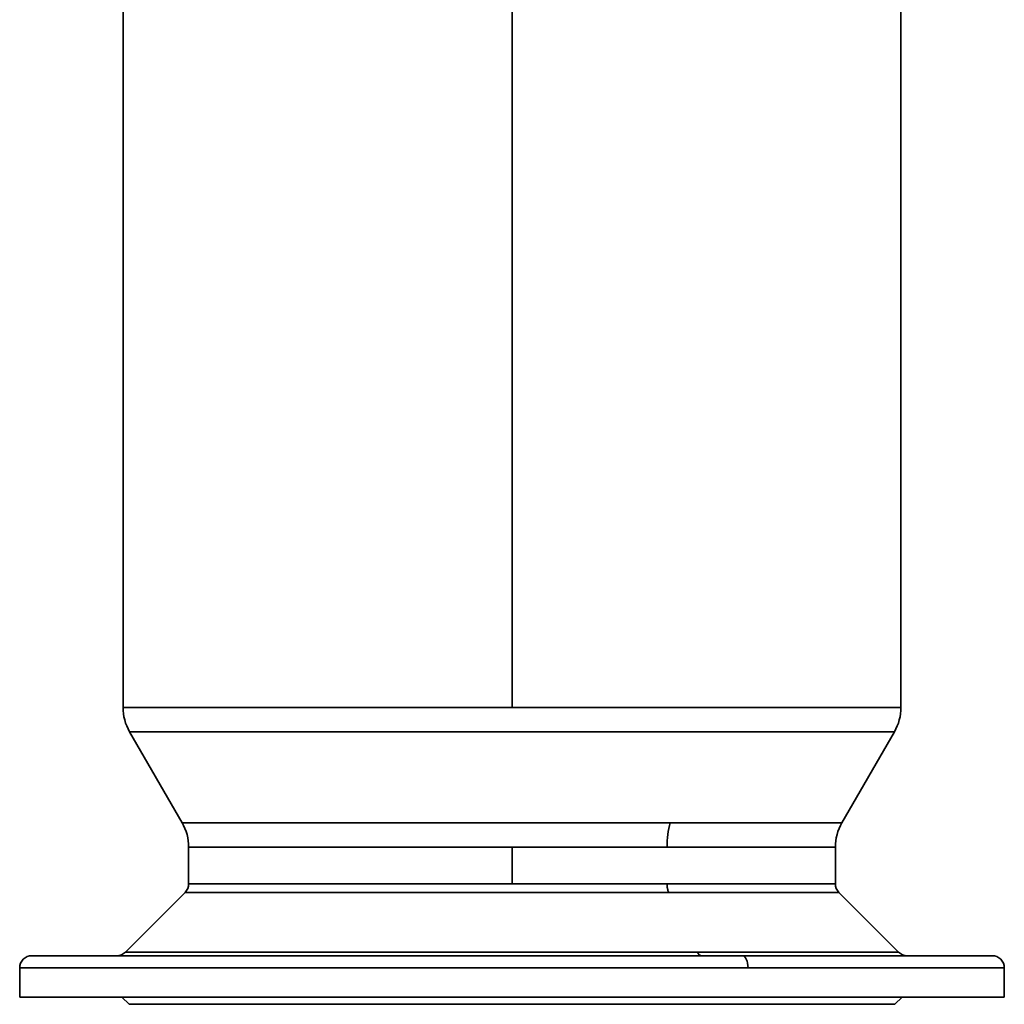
# Model space of a CAD drawing. Header units: inches. Extents: x 4301 to 6879, y 356 to 3146.
# Tile 10 of 16: x 5413 to 5818, y 2336 to 2741. Entities that reach past the tile are written whole.
import ezdxf

# ---------------------------------------------------------------- set-up
doc = ezdxf.new("R2010")
doc.units = ezdxf.units.IN
doc.header["$MEASUREMENT"] = 0

msp = doc.modelspace()

# ---------------------------------------------------------------- linework, layer by layer
at = {"color": 7, "lineweight": 35}
for p, q in [((5615.41, 2458.58), (5615.41, 3011.45)), ((5615.41, 3011.45), (5615.41, 2458.58)), ((5455.41, 2458.58), (5455.41, 2986.45)), ((5775.41, 2458.58), (5775.41, 2986.45)), ((5615.41, 2458.58), (5455.41, 2458.58)), ((5455.41, 2458.58), (5615.41, 2458.58)), ((5615.41, 2458.58), (5775.41, 2458.58)), ((5775.41, 2458.58), (5615.41, 2458.58)), ((5479.73, 2411.09), (5458.09, 2448.58)), ((5772.73, 2448.58), (5458.09, 2448.58)), ((5458.09, 2448.58), (5479.73, 2411.09)), ((5458.09, 2448.58), (5772.73, 2448.58)), ((5772.73, 2448.58), (5751.09, 2411.09)), ((5751.09, 2411.09), (5772.73, 2448.58)), ((5680.46, 2411.09), (5479.73, 2411.09)), ((5479.73, 2411.09), (5680.46, 2411.09)), ((5751.09, 2411.09), (5680.46, 2411.09)), ((5680.46, 2411.09), (5751.09, 2411.09)), ((5615.41, 2401.09), (5482.41, 2401.09)), ((5482.41, 2401.09), (5615.41, 2401.09)), ((5679.17, 2401.09), (5615.41, 2401.09)), ((5615.41, 2401.09), (5679.17, 2401.09)), ((5748.41, 2401.09), (5679.17, 2401.09)), ((5679.17, 2401.09), (5748.41, 2401.09)), ((5615.41, 2386.02), (5482.41, 2386.02)), ((5482.41, 2386.02), (5615.41, 2386.02)), ((5615.41, 2386.02), (5679.17, 2386.02)), ((5679.17, 2386.02), (5615.41, 2386.02)), ((5679.17, 2386.02), (5748.41, 2386.02)), ((5748.41, 2386.02), (5679.17, 2386.02)), ((5480.94, 2382.49), (5456.37, 2357.92)), ((5679.87, 2382.49), (5480.94, 2382.49)), ((5480.94, 2382.49), (5679.87, 2382.49)), ((5749.87, 2382.49), (5679.87, 2382.49)), ((5679.87, 2382.49), (5749.87, 2382.49)), ((5749.87, 2382.49), (5774.44, 2357.92)), ((5774.44, 2357.92), (5749.87, 2382.49)), ((5456.37, 2357.92), (5691.65, 2357.92)), ((5691.65, 2357.92), (5475.84, 2357.92)), ((5774.44, 2357.92), (5691.65, 2357.92)), ((5691.65, 2357.92), (5774.44, 2357.92)), ((5417.91, 2356.45), (5710.09, 2356.45)), ((5526.84, 2356.45), (5547.08, 2356.45)), ((5547.08, 2356.45), (5567.32, 2356.45)), ((5686.25, 2356.45), (5710.09, 2356.45)), ((5710.09, 2356.45), (5812.91, 2356.45)), ((5712.49, 2351.45), (5412.91, 2351.45)), ((5712.49, 2351.45), (5412.91, 2351.45)), ((5817.91, 2351.45), (5712.49, 2351.45)), ((5817.91, 2351.45), (5712.49, 2351.45)), ((5454.91, 2339.45), (5412.91, 2339.45)), ((5412.91, 2339.45), (5817.91, 2339.45)), ((5429.96, 2339.45), (5454.91, 2339.45)), ((5454.91, 2339.45), (5429.96, 2339.45)), ((5775.91, 2339.45), (5454.91, 2339.45)), ((5503.9, 2339.45), (5475.9, 2339.45)), ((5675.35, 2339.45), (5647.35, 2339.45)), ((5754.92, 2339.45), (5726.92, 2339.45)), ((5775.91, 2339.45), (5800.86, 2339.45)), ((5817.91, 2339.45), (5775.91, 2339.45)), ((5800.86, 2339.45), (5775.91, 2339.45)), ((5772.91, 2336.45), (5457.91, 2336.45)), ((5457.91, 2336.45), (5772.91, 2336.45)), ((5490.41, 2336.45), (5740.41, 2336.45)), ((5740.41, 2336.45), (5490.41, 2336.45))]:
    msp.add_line(p, q, dxfattribs=at)
at = {"color": 7, "lineweight": 35, "ltscale": 0.376749}
for p, q in [((5482.41, 2386.02), (5482.41, 2401.09)), ((5615.41, 2386.02), (5615.41, 2401.09)), ((5615.41, 2401.09), (5615.41, 2386.02)), ((5748.41, 2386.02), (5748.41, 2401.09))]:
    msp.add_line(p, q, dxfattribs=at)
at = {"color": 7, "lineweight": 35, "ltscale": 0.486717}
msp.add_line((5475.84, 2357.92), (5456.37, 2357.92), dxfattribs=at)
at = {"color": 7, "lineweight": 35, "ltscale": 0.04097}
msp.add_line((5417.92, 2356.45), (5419.56, 2356.45), dxfattribs=at)
at = {"color": 7, "lineweight": 35, "ltscale": 0.113857}
msp.add_line((5419.56, 2356.45), (5424.11, 2356.45), dxfattribs=at)
at = {"color": 7, "lineweight": 35, "ltscale": 0.188338}
msp.add_line((5424.11, 2356.45), (5431.64, 2356.45), dxfattribs=at)
at = {"color": 7, "lineweight": 35, "ltscale": 0.261023}
msp.add_line((5431.64, 2356.45), (5442.09, 2356.45), dxfattribs=at)
at = {"color": 7, "lineweight": 35, "ltscale": 0.328465}
msp.add_line((5442.09, 2356.45), (5455.22, 2356.45), dxfattribs=at)
at = {"color": 7, "lineweight": 35, "ltscale": 0.387547}
msp.add_line((5455.22, 2356.45), (5470.73, 2356.45), dxfattribs=at)
at = {"color": 7, "lineweight": 35, "ltscale": 0.435848}
msp.add_line((5470.73, 2356.45), (5488.16, 2356.45), dxfattribs=at)
at = {"color": 7, "lineweight": 35, "ltscale": 0.471872}
msp.add_line((5488.16, 2356.45), (5507.03, 2356.45), dxfattribs=at)
at = {"color": 7, "lineweight": 35, "ltscale": 0.495128}
msp.add_line((5507.03, 2356.45), (5526.84, 2356.45), dxfattribs=at)
at = {"color": 7, "lineweight": 35, "ltscale": 0.496185}
msp.add_line((5567.32, 2356.45), (5587.16, 2356.45), dxfattribs=at)
at = {"color": 7, "lineweight": 35, "ltscale": 0.478978}
msp.add_line((5587.16, 2356.45), (5606.32, 2356.45), dxfattribs=at)
at = {"color": 7, "lineweight": 35, "ltscale": 0.45616}
msp.add_line((5606.32, 2356.45), (5624.57, 2356.45), dxfattribs=at)
at = {"color": 7, "lineweight": 35, "ltscale": 0.429532}
msp.add_line((5624.57, 2356.45), (5641.75, 2356.45), dxfattribs=at)
at = {"color": 7, "lineweight": 35, "ltscale": 0.400658}
msp.add_line((5641.75, 2356.45), (5657.78, 2356.45), dxfattribs=at)
at = {"color": 7, "lineweight": 35, "ltscale": 0.370813}
msp.add_line((5657.78, 2356.45), (5672.61, 2356.45), dxfattribs=at)
at = {"color": 7, "lineweight": 35, "ltscale": 0.340997}
msp.add_line((5672.61, 2356.45), (5686.25, 2356.45), dxfattribs=at)
at = {"color": 7, "lineweight": 35, "ltscale": 0.37977}
msp.add_line((5710.09, 2356.45), (5725.29, 2356.45), dxfattribs=at)
at = {"color": 7, "lineweight": 35, "ltscale": 0.36917}
msp.add_line((5725.29, 2356.45), (5740.05, 2356.45), dxfattribs=at)
at = {"color": 7, "lineweight": 35, "ltscale": 0.351964}
msp.add_line((5740.05, 2356.45), (5754.13, 2356.45), dxfattribs=at)
at = {"color": 7, "lineweight": 35, "ltscale": 0.327872}
msp.add_line((5754.13, 2356.45), (5767.25, 2356.45), dxfattribs=at)
at = {"color": 7, "lineweight": 35, "ltscale": 0.296928}
msp.add_line((5767.25, 2356.45), (5779.12, 2356.45), dxfattribs=at)
at = {"color": 7, "lineweight": 35, "ltscale": 0.259534}
msp.add_line((5779.12, 2356.45), (5789.5, 2356.45), dxfattribs=at)
at = {"color": 7, "lineweight": 35, "ltscale": 0.216476}
msp.add_line((5789.5, 2356.45), (5798.16, 2356.45), dxfattribs=at)
at = {"color": 7, "lineweight": 35, "ltscale": 0.1689}
msp.add_line((5798.16, 2356.45), (5804.92, 2356.45), dxfattribs=at)
at = {"color": 7, "lineweight": 35, "ltscale": 0.11823}
msp.add_line((5804.92, 2356.45), (5809.65, 2356.45), dxfattribs=at)
at = {"color": 7, "lineweight": 35, "ltscale": 0.066084}
msp.add_line((5809.65, 2356.45), (5812.29, 2356.45), dxfattribs=at)
at = {"color": 7, "lineweight": 35, "ltscale": 0.015366}
msp.add_line((5812.29, 2356.45), (5812.91, 2356.45), dxfattribs=at)
at = {"color": 7, "lineweight": 35, "ltscale": 0.3}
for p, q in [((5412.91, 2351.45), (5412.91, 2339.45)), ((5412.91, 2351.45), (5412.91, 2339.45)), ((5817.91, 2339.45), (5817.91, 2351.45)), ((5817.91, 2351.45), (5817.91, 2339.45))]:
    msp.add_line(p, q, dxfattribs=at)
at = {"color": 7, "lineweight": 35, "ltscale": 0.024377}
for p, q in [((5413.88, 2339.45), (5412.91, 2339.45)), ((5817.91, 2339.45), (5816.93, 2339.45))]:
    msp.add_line(p, q, dxfattribs=at)
at = {"color": 7, "lineweight": 35, "ltscale": 0.072897}
for p, q in [((5416.8, 2339.45), (5413.88, 2339.45)), ((5816.93, 2339.45), (5814.02, 2339.45))]:
    msp.add_line(p, q, dxfattribs=at)
at = {"color": 7, "lineweight": 35, "ltscale": 0.120715}
for p, q in [((5421.63, 2339.45), (5416.8, 2339.45)), ((5814.02, 2339.45), (5809.19, 2339.45))]:
    msp.add_line(p, q, dxfattribs=at)
at = {"color": 7, "lineweight": 35, "ltscale": 0.16737}
msp.add_line((5428.32, 2339.45), (5421.63, 2339.45), dxfattribs=at)
at = {"color": 7, "lineweight": 35, "ltscale": 0.212414}
msp.add_line((5436.82, 2339.45), (5428.32, 2339.45), dxfattribs=at)
at = {"color": 7, "lineweight": 35, "ltscale": 0.255412}
for p, q in [((5447.04, 2339.45), (5436.82, 2339.45)), ((5794, 2339.45), (5783.78, 2339.45))]:
    msp.add_line(p, q, dxfattribs=at)
at = {"color": 7, "lineweight": 35, "ltscale": 0.29595}
msp.add_line((5458.87, 2339.45), (5447.04, 2339.45), dxfattribs=at)
at = {"color": 7, "lineweight": 35, "ltscale": 0.106066}
for p, q in [((5457.91, 2336.45), (5454.91, 2339.45)), ((5454.91, 2339.45), (5457.91, 2336.45)), ((5775.91, 2339.45), (5772.91, 2336.45)), ((5772.91, 2336.45), (5775.91, 2339.45))]:
    msp.add_line(p, q, dxfattribs=at)
at = {"color": 7, "lineweight": 35, "ltscale": 0.333637}
msp.add_line((5472.22, 2339.45), (5458.87, 2339.45), dxfattribs=at)
at = {"color": 7, "lineweight": 35, "ltscale": 0.368111}
for p, q in [((5486.94, 2339.45), (5472.22, 2339.45)), ((5758.6, 2339.45), (5743.87, 2339.45))]:
    msp.add_line(p, q, dxfattribs=at)
at = {"color": 7, "lineweight": 35, "ltscale": 0.399042}
for p, q in [((5502.91, 2339.45), (5486.94, 2339.45)), ((5743.87, 2339.45), (5727.91, 2339.45))]:
    msp.add_line(p, q, dxfattribs=at)
at = {"color": 7, "lineweight": 35, "ltscale": 0.426129}
for p, q in [((5519.95, 2339.45), (5502.91, 2339.45)), ((5727.91, 2339.45), (5710.87, 2339.45))]:
    msp.add_line(p, q, dxfattribs=at)
at = {"color": 7, "lineweight": 35, "ltscale": 0.44911}
for p, q in [((5537.91, 2339.45), (5519.95, 2339.45)), ((5710.87, 2339.45), (5692.9, 2339.45))]:
    msp.add_line(p, q, dxfattribs=at)
at = {"color": 7, "lineweight": 35, "ltscale": 0.467769}
for p, q in [((5556.63, 2339.45), (5537.91, 2339.45)), ((5692.9, 2339.45), (5674.19, 2339.45))]:
    msp.add_line(p, q, dxfattribs=at)
at = {"color": 7, "lineweight": 35, "ltscale": 0.481921}
for p, q in [((5575.9, 2339.45), (5556.63, 2339.45)), ((5674.19, 2339.45), (5654.91, 2339.45))]:
    msp.add_line(p, q, dxfattribs=at)
at = {"color": 7, "lineweight": 35, "ltscale": 0.491434}
for p, q in [((5595.56, 2339.45), (5575.9, 2339.45)), ((5654.91, 2339.45), (5635.26, 2339.45))]:
    msp.add_line(p, q, dxfattribs=at)
at = {"color": 7, "lineweight": 35, "ltscale": 0.496211}
for p, q in [((5615.41, 2339.45), (5595.56, 2339.45)), ((5635.26, 2339.45), (5615.41, 2339.45))]:
    msp.add_line(p, q, dxfattribs=at)
at = {"color": 7, "lineweight": 35, "ltscale": 0.333638}
msp.add_line((5771.94, 2339.45), (5758.6, 2339.45), dxfattribs=at)
at = {"color": 7, "lineweight": 35, "ltscale": 0.295949}
msp.add_line((5783.78, 2339.45), (5771.94, 2339.45), dxfattribs=at)
at = {"color": 7, "lineweight": 35, "ltscale": 0.212413}
msp.add_line((5802.49, 2339.45), (5794, 2339.45), dxfattribs=at)
at = {"color": 7, "lineweight": 35, "ltscale": 0.167371}
msp.add_line((5809.19, 2339.45), (5802.49, 2339.45), dxfattribs=at)
at = {"color": 7, "lineweight": 35, "ltscale": 0.018961}
for p, q in [((5457.91, 2336.45), (5458.67, 2336.45)), ((5772.15, 2336.45), (5772.91, 2336.45))]:
    msp.add_line(p, q, dxfattribs=at)
at = {"color": 7, "lineweight": 35, "ltscale": 0.056697}
for p, q in [((5458.67, 2336.45), (5460.93, 2336.45)), ((5769.88, 2336.45), (5772.15, 2336.45))]:
    msp.add_line(p, q, dxfattribs=at)
at = {"color": 7, "lineweight": 35, "ltscale": 0.09389}
msp.add_line((5460.93, 2336.45), (5464.69, 2336.45), dxfattribs=at)
at = {"color": 7, "lineweight": 35, "ltscale": 0.130177}
for p, q in [((5464.69, 2336.45), (5469.9, 2336.45)), ((5760.92, 2336.45), (5766.13, 2336.45))]:
    msp.add_line(p, q, dxfattribs=at)
at = {"color": 7, "lineweight": 35, "ltscale": 0.165211}
for p, q in [((5469.9, 2336.45), (5476.51, 2336.45)), ((5754.31, 2336.45), (5760.92, 2336.45))]:
    msp.add_line(p, q, dxfattribs=at)
at = {"color": 7, "lineweight": 35, "ltscale": 0.198653}
for p, q in [((5476.51, 2336.45), (5484.45, 2336.45)), ((5746.36, 2336.45), (5754.31, 2336.45))]:
    msp.add_line(p, q, dxfattribs=at)
at = {"color": 7, "lineweight": 35, "ltscale": 0.230183}
for p, q in [((5484.45, 2336.45), (5493.66, 2336.45)), ((5737.16, 2336.45), (5746.36, 2336.45))]:
    msp.add_line(p, q, dxfattribs=at)
at = {"color": 7, "lineweight": 35, "ltscale": 0.259496}
for p, q in [((5493.66, 2336.45), (5504.04, 2336.45)), ((5726.78, 2336.45), (5737.16, 2336.45))]:
    msp.add_line(p, q, dxfattribs=at)
at = {"color": 7, "lineweight": 35, "ltscale": 0.28631}
for p, q in [((5504.04, 2336.45), (5515.49, 2336.45)), ((5715.33, 2336.45), (5726.78, 2336.45))]:
    msp.add_line(p, q, dxfattribs=at)
at = {"color": 7, "lineweight": 35, "ltscale": 0.310365}
for p, q in [((5515.49, 2336.45), (5527.91, 2336.45)), ((5702.91, 2336.45), (5715.33, 2336.45))]:
    msp.add_line(p, q, dxfattribs=at)
at = {"color": 7, "lineweight": 35, "ltscale": 0.331433}
for p, q in [((5527.91, 2336.45), (5541.16, 2336.45)), ((5689.65, 2336.45), (5702.91, 2336.45))]:
    msp.add_line(p, q, dxfattribs=at)
at = {"color": 7, "lineweight": 35, "ltscale": 0.349309}
for p, q in [((5541.16, 2336.45), (5555.14, 2336.45)), ((5675.68, 2336.45), (5689.65, 2336.45))]:
    msp.add_line(p, q, dxfattribs=at)
at = {"color": 7, "lineweight": 35, "ltscale": 0.36382}
for p, q in [((5555.14, 2336.45), (5569.69, 2336.45)), ((5661.13, 2336.45), (5675.68, 2336.45))]:
    msp.add_line(p, q, dxfattribs=at)
at = {"color": 7, "lineweight": 35, "ltscale": 0.374828}
for p, q in [((5569.69, 2336.45), (5584.68, 2336.45)), ((5646.14, 2336.45), (5661.13, 2336.45))]:
    msp.add_line(p, q, dxfattribs=at)
at = {"color": 7, "lineweight": 35, "ltscale": 0.382227}
for p, q in [((5584.68, 2336.45), (5599.97, 2336.45)), ((5630.85, 2336.45), (5646.14, 2336.45))]:
    msp.add_line(p, q, dxfattribs=at)
at = {"color": 7, "lineweight": 35, "ltscale": 0.385942}
for p, q in [((5599.97, 2336.45), (5615.41, 2336.45)), ((5615.41, 2336.45), (5630.85, 2336.45))]:
    msp.add_line(p, q, dxfattribs=at)
at = {"color": 7, "lineweight": 35, "ltscale": 0.093889}
msp.add_line((5766.13, 2336.45), (5769.88, 2336.45), dxfattribs=at)
at = {"color": 7, "lineweight": 35}
for points in [[(5679.17, 2386.02), (5679.18, 2385.74), (5679.19, 2385.47), (5679.21, 2385.19), (5679.23, 2384.91), (5679.25, 2384.77), (5679.27, 2384.63), (5679.3, 2384.4), (5679.34, 2384.17), (5679.39, 2383.94), (5679.44, 2383.71), (5679.5, 2383.49), (5679.57, 2383.28), (5679.64, 2383.07), (5679.71, 2382.87), (5679.79, 2382.67), (5679.83, 2382.58), (5679.87, 2382.49)], [(5679.87, 2382.49), (5679.79, 2382.67), (5679.71, 2382.86), (5679.64, 2383.05), (5679.57, 2383.26), (5679.51, 2383.47), (5679.45, 2383.68), (5679.4, 2383.9), (5679.37, 2384.03), (5679.34, 2384.16), (5679.32, 2384.29), (5679.3, 2384.43), (5679.26, 2384.69), (5679.23, 2384.96), (5679.2, 2385.23), (5679.19, 2385.5), (5679.18, 2385.76), (5679.17, 2386.02)]]:
    msp.add_lwpolyline(points, dxfattribs=at)
for centre, radius, start, end in [((5475.41, 2458.58), 20, 180, 210), ((5475.41, 2458.58), 20, 180, 210), ((5755.41, 2458.58), 20, 330, 0), ((5755.41, 2458.58), 20, 330, 0), ((5462.41, 2401.09), 20, 0.0002, 30), ((5768.41, 2401.09), 20, 150, 179.9998), ((5477.41, 2386.02), 5, 315, 0), ((5753.41, 2386.02), 5, 180, 225), ((5452.84, 2361.45), 5, 270.0201, 314.9997), ((5777.98, 2361.45), 5, 225.0001, 269.9583), ((5417.91, 2351.45), 5, 90, 180), ((5812.91, 2351.45), 5, 360, 90)]:
    msp.add_arc(centre, radius, start, end, dxfattribs=at)
for centre, major_axis, ratio, start_param, end_param in [((5688.76, 2401.09), (0, -20.01), 0.479527, 4.188752, 4.71222), ((5688.76, 2401.09), (0, -20.01), 0.479527, 4.188752, 4.71222), ((5693.35, 2361.45), (0, 5), 0.479426, 2.356195, 3.141593), ((5693.35, 2361.45), (0, 5), 0.479426, 2.356194, 3.141593), ((5710.09, 2351.45), (0, 5), 0.479426, 4.712389, 6.283185), ((5710.09, 2351.45), (0, 5), 0.479426, 4.712389, 6.283185)]:
    msp.add_ellipse(centre, major_axis=major_axis, ratio=ratio, start_param=start_param, end_param=end_param, dxfattribs=at)

doc.saveas('drawing.dxf')
